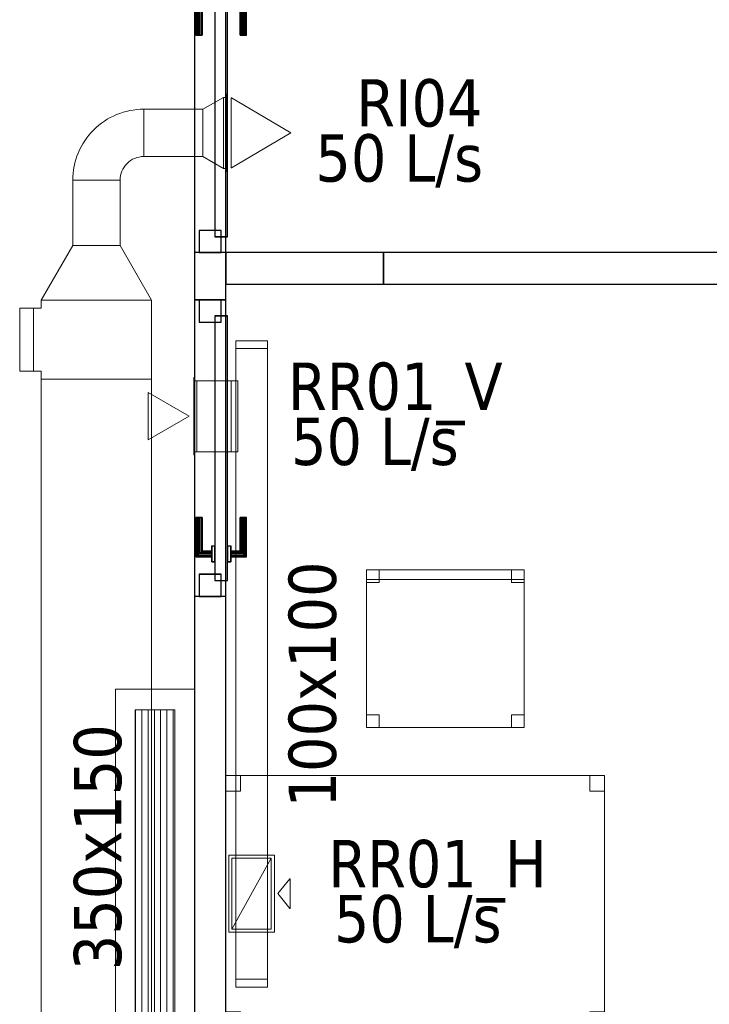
# Model space of a CAD drawing. Header units: metres. Extents: x 391.1 to 427.5, y 12.7 to 28.4.
# Tile 133 of 139: x 420.9 to 423, y 20.4 to 23.5. Entities that reach past the tile are written whole.
import ezdxf

# ---------------------------------------------------------------- set-up
doc = ezdxf.new("R2010")
doc.units = ezdxf.units.M
doc.layers.add('01_CARPINTERIA', color=5, linetype='Continuous', lineweight=25, true_color=0x0000ff)
for name, color, linetype, lineweight in [('02_MOBILIARIO', 7, 'Continuous', 18), ('A-DETL-____-MBND', 7, 'Continuous', 18), ('A-GENM-____-OTLN', 7, 'Continuous', 18), ('A-WALL-____-MCUT', 7, 'Continuous', 25), ('A-WALL-____-OTLN', 7, 'Continuous', 25), ('M-HVAC-CDFF-IDEN', 7, 'Continuous', 30), ('M-HVAC-CDFF-OTLN', 7, 'Continuous', 18), ('M-HVAC-DUCT-IDEN', 7, 'Continuous', 30), ('M-HVAC-DUCT-OTLN', 7, 'Continuous', 18)]:
    doc.layers.add(name, color=color, linetype=linetype, lineweight=lineweight)
doc.styles.add('Tahoma_2', font='tahoma.ttf', dxfattribs={"height": 0.15})

# ---------------------------------------------------------------- blocks, each defined once
blk = doc.blocks.new('Family - Cadira d_Oficina_P1-154677-04_CLI_AIRE_P1')
at = {"layer": 'A-DETL-____-MBND', "color": 253, "true_color": 0xaaaaaa}
for p, q in [((0, 0), (0, 0.5)), ((0, 0.5), (0.5, 0.5)), ((0.5, 0.5), (0, 0.5)), ((0, 0.5), (0, 0)), ((0, 0.47), (0, 0.5)), ((0, 0.5), (0.5, 0.5)), ((0, 0.5), (0, 0.47)), ((0.5, 0.5), (0, 0.5)), ((0, 0.46), (0, 0.5)), ((0, 0.5), (0.04, 0.5)), ((0, 0.5), (0, 0.46)), ((0.04, 0.5), (0, 0.5)), ((0.04, 0.5), (0.04, 0.46)), ((0.04, 0.46), (0.04, 0.5)), ((0.46, 0.46), (0.46, 0.5)), ((0.46, 0.5), (0.5, 0.5)), ((0.46, 0.5), (0.46, 0.46)), ((0.5, 0.5), (0.46, 0.5)), ((0.5, 0.5), (0.5, 0)), ((0.5, 0), (0.5, 0.5)), ((0.5, 0.5), (0.5, 0.47)), ((0.5, 0.47), (0.5, 0.5)), ((0.5, 0.5), (0.5, 0.46)), ((0.5, 0.46), (0.5, 0.5)), ((0.5, 0.47), (0, 0.47)), ((0, 0.47), (0.5, 0.47)), ((0.04, 0.46), (0, 0.46)), ((0, 0.46), (0.04, 0.46)), ((0.5, 0.46), (0.46, 0.46)), ((0.46, 0.46), (0.5, 0.46)), ((0, 0), (0, 0.04)), ((0, 0.04), (0.04, 0.04)), ((0, 0.04), (0, 0)), ((0.04, 0.04), (0, 0.04)), ((0.04, 0.04), (0.04, 0)), ((0.04, 0), (0.04, 0.04)), ((0.46, 0), (0.46, 0.04)), ((0.46, 0.04), (0.5, 0.04)), ((0.46, 0.04), (0.46, 0)), ((0.5, 0.04), (0.46, 0.04)), ((0.5, 0.04), (0.5, 0)), ((0.5, 0), (0.5, 0.04)), ((0.04, 0), (0, 0)), ((0, 0), (0.04, 0)), ((0.5, 0), (0, 0)), ((0, 0), (0.5, 0)), ((0.46, 0), (0.5, 0)), ((0.5, 0), (0.46, 0))]:
    blk.add_line(p, q, dxfattribs=at)
blk = doc.blocks.new('Family - LONDR55-XX_ZZ-ARQ-CAA-M3D-Londres55-154679-04_CLI_AIRE_P1')
at = {"layer": '01_CARPINTERIA', "color": 161, "true_color": 0xaaaaff}
for p, q in [((0.1263, 0.1487), (0.125, 0.15)), ((0.125, 0.15), (0.125, 0.1)), ((0.125, 0.15), (0.1263, 0.1487)), ((0.25, 0.15), (0.125, 0.15)), ((0.13, 0.145), (0.1263, 0.1487)), ((0.1263, 0.1487), (0.1263, 0.1)), ((0.1263, 0.1487), (0.1263, 0.1)), ((0.1263, 0.1487), (0.13, 0.145)), ((0.25, 0.1487), (0.1263, 0.1487)), ((0.25, 0.1487), (0.1263, 0.1487)), ((0.135, 0.14), (0.13, 0.145)), ((0.13, 0.145), (0.13, 0.1)), ((0.13, 0.145), (0.13, 0.1)), ((0.13, 0.145), (0.135, 0.14)), ((0.25, 0.145), (0.13, 0.145)), ((0.25, 0.145), (0.13, 0.145)), ((0.135, 0.1), (0.135, 0.14)), ((0.135, 0.14), (0.135, 0.1)), ((0.135, 0.14), (0.14, 0.135)), ((0.14, 0.135), (0.135, 0.14)), ((0.135, 0.14), (0.25, 0.14)), ((0.25, 0.14), (0.135, 0.14)), ((0.14, 0.135), (0.14, 0.1)), ((0.14, 0.135), (0.1437, 0.1313)), ((0.1437, 0.1313), (0.14, 0.135)), ((0.14, 0.135), (0.14, 0.1)), ((0.25, 0.135), (0.14, 0.135)), ((0.25, 0.135), (0.14, 0.135)), ((0.1437, 0.1313), (0.1437, 0.1)), ((0.1437, 0.1313), (0.145, 0.13)), ((0.145, 0.13), (0.1437, 0.1313)), ((0.1437, 0.1313), (0.1437, 0.1)), ((0.25, 0.1313), (0.1437, 0.1313)), ((0.25, 0.1313), (0.1437, 0.1313)), ((0.145, 0.13), (0.145, 0.1)), ((0.25, 0.13), (0.145, 0.13)), ((0.25, 0.1487), (0.25, 0.15)), ((0.25, 0.15), (0.25, 0.1487)), ((0.25, 0.145), (0.25, 0.1487)), ((0.25, 0.1487), (0.25, 0.145)), ((0.25, 0.145), (0.25, 0.14)), ((0.25, 0.14), (0.25, 0.145)), ((0.25, 0.14), (0.25, 0.135)), ((0.25, 0.135), (0.25, 0.14)), ((0.25, 0.135), (0.25, 0.1313)), ((0.25, 0.1313), (0.25, 0.135)), ((0.25, 0.1313), (0.25, 0.13)), ((0.25, 0.13), (0.25, 0.1313)), ((0.16, 0.1), (0.11, 0.1)), ((0.11, 0.1), (0.16, 0.1)), ((0.11, 0.1), (0.11, 0.09)), ((0.11, 0.09), (0.11, 0.1)), ((0.1263, 0.1), (0.125, 0.1)), ((0.125, 0.1), (0.1263, 0.1)), ((0.13, 0.1), (0.1263, 0.1)), ((0.1263, 0.1), (0.13, 0.1)), ((0.135, 0.1), (0.13, 0.1)), ((0.13, 0.1), (0.135, 0.1)), ((0.14, 0.1), (0.135, 0.1)), ((0.135, 0.1), (0.14, 0.1)), ((0.14, 0.1), (0.1437, 0.1)), ((0.1437, 0.1), (0.14, 0.1)), ((0.1437, 0.1), (0.145, 0.1)), ((0.145, 0.1), (0.1437, 0.1)), ((0.16, 0.1), (0.16, 0.09)), ((0.16, 0.1), (0.16, 0.09)), ((0.07, 0.07), (0, 0.07)), ((0, 0.07), (0, 0)), ((0.07, 0.07), (0, 0.07)), ((0, 0.07), (0, 0)), ((0.89, 0.09), (0.05, 0.09)), ((0.05, 0.09), (0.05, 0.05)), ((0.89, 0.09), (0.05, 0.09)), ((0.05, 0.09), (0.05, 0.05)), ((0.07, 0), (0.07, 0.07)), ((0.07, 0.07), (0.07, 0)), ((0.16, 0.09), (0.11, 0.09)), ((0.11, 0.09), (0.16, 0.09)), ((0.94, 0.07), (0.87, 0.07)), ((0.87, 0.07), (0.87, 0)), ((0.94, 0.07), (0.87, 0.07)), ((0.87, 0.07), (0.87, 0)), ((0.89, 0.05), (0.89, 0.09)), ((0.89, 0.09), (0.89, 0.05)), ((0.94, 0), (0.94, 0.07)), ((0.94, 0.07), (0.94, 0)), ((0.05, 0.05), (0.89, 0.05)), ((0.05, 0.05), (0.89, 0.05)), ((0.11, 0.05), (0.16, 0.05)), ((0.16, 0.05), (0.11, 0.05)), ((0.11, 0.05), (0.11, 0.04)), ((0.11, 0.04), (0.11, 0.05)), ((0.11, 0.04), (0.16, 0.04)), ((0.16, 0.04), (0.11, 0.04)), ((0.1263, 0.04), (0.125, 0.04)), ((0.125, 0.04), (0.1263, 0.04)), ((0.125, 0.04), (0.125, -0.01)), ((0.13, 0.04), (0.1263, 0.04)), ((0.1263, 0.04), (0.13, 0.04)), ((0.1263, 0.04), (0.1263, -0.0087)), ((0.1263, 0.04), (0.1263, -0.0087)), ((0.13, 0.04), (0.135, 0.04)), ((0.135, 0.04), (0.13, 0.04)), ((0.13, 0.04), (0.13, -0.005)), ((0.13, 0.04), (0.13, -0.005)), ((0.135, 0.04), (0.14, 0.04)), ((0.14, 0.04), (0.135, 0.04)), ((0.135, 0), (0.135, 0.04)), ((0.135, 0.04), (0.135, 0)), ((0.14, 0.04), (0.1437, 0.04)), ((0.1437, 0.04), (0.14, 0.04)), ((0.14, 0.04), (0.14, 0.005)), ((0.14, 0.04), (0.14, 0.005)), ((0.1437, 0.04), (0.145, 0.04)), ((0.145, 0.04), (0.1437, 0.04)), ((0.1437, 0.04), (0.1437, 0.0087)), ((0.1437, 0.04), (0.1437, 0.0087)), ((0.145, 0.04), (0.145, 0.01)), ((0.16, 0.05), (0.16, 0.04)), ((0.16, 0.05), (0.16, 0.04)), ((0, 0), (0.07, 0)), ((0, 0), (0.07, 0)), ((0.13, -0.005), (0.135, 0)), ((0.135, 0), (0.13, -0.005)), ((0.14, 0.005), (0.135, 0)), ((0.135, 0), (0.14, 0.005)), ((0.25, 0), (0.135, 0)), ((0.135, 0), (0.25, 0)), ((0.1437, 0.0087), (0.14, 0.005)), ((0.14, 0.005), (0.1437, 0.0087)), ((0.14, 0.005), (0.25, 0.005)), ((0.14, 0.005), (0.25, 0.005)), ((0.145, 0.01), (0.1437, 0.0087)), ((0.1437, 0.0087), (0.145, 0.01)), ((0.1437, 0.0087), (0.25, 0.0087)), ((0.1437, 0.0087), (0.25, 0.0087)), ((0.145, 0.01), (0.25, 0.01)), ((0.25, 0.0087), (0.25, 0.01)), ((0.25, 0.01), (0.25, 0.0087)), ((0.25, 0.005), (0.25, 0.0087)), ((0.25, 0.0087), (0.25, 0.005)), ((0.25, 0.005), (0.25, 0)), ((0.25, 0), (0.25, 0.005)), ((0.25, 0), (0.25, -0.005)), ((0.25, -0.005), (0.25, 0)), ((0.87, 0), (0.94, 0)), ((0.87, 0), (0.94, 0)), ((0.125, -0.01), (0.1263, -0.0087)), ((0.1263, -0.0087), (0.125, -0.01)), ((0.125, -0.01), (0.25, -0.01)), ((0.1263, -0.0087), (0.13, -0.005)), ((0.13, -0.005), (0.1263, -0.0087)), ((0.1263, -0.0087), (0.25, -0.0087)), ((0.1263, -0.0087), (0.25, -0.0087)), ((0.13, -0.005), (0.25, -0.005)), ((0.13, -0.005), (0.25, -0.005)), ((0.25, -0.005), (0.25, -0.0087)), ((0.25, -0.0087), (0.25, -0.005)), ((0.25, -0.0087), (0.25, -0.01)), ((0.25, -0.01), (0.25, -0.0087))]:
    blk.add_line(p, q, dxfattribs=at)
blk = doc.blocks.new('Family - Porta P1-154680-04_CLI_AIRE_P1')
blk.add_blockref('Family - LONDR55-XX_ZZ-ARQ-CAA-M3D-Londres55-154679-04_CLI_AIRE_P1', (0, 0))
blk = doc.blocks.new('Family - Mampara P1-154691-04_CLI_AIRE_P1')
at = {"layer": 'A-WALL-____-MCUT', "color": 253, "true_color": 0xaaaaaa}
for p, q in [((1.09, 0.1), (0.94, 0.1)), ((0.94, 0.1), (0.94, 0)), ((1.09, 0), (1.09, 0.1)), ((4.6613, 0.1), (2.03, 0.1)), ((2.03, 0.1), (2.03, 0)), ((0.94, 0), (1.09, 0)), ((2.03, 0), (4.6613, 0))]:
    blk.add_line(p, q, dxfattribs=at)
at = {"layer": 'A-WALL-____-OTLN', "color": 253, "true_color": 0xaaaaaa}
for p, q in [((7.8292, 0.1), (0, 0.1)), ((0.94, 0.1), (0, 0.1)), ((0.94, 0.1), (0.94, 0)), ((2.03, 0.1), (1.09, 0.1)), ((1.09, 0.1), (1.09, 0)), ((2.03, 0.1), (2.03, 0)), ((0, 0), (7.8292, 0)), ((0, 0), (0.94, 0)), ((1.09, 0), (2.03, 0))]:
    blk.add_line(p, q, dxfattribs=at)
at = {"layer": 'A-WALL-____-OTLN', "color": 253, "lineweight": 18, "true_color": 0xaaaaaa}
blk.add_line((0, 0), (7.8292, 0), dxfattribs=at)
blk = doc.blocks.new('Family - Vano de puerta P1-154693-04_CLI_AIRE_P1')
at = {"layer": 'A-GENM-____-OTLN', "color": 253, "true_color": 0xaaaaaa}
for p, q in [((421.507, 22.6507), (421.407, 22.6507)), ((421.407, 22.6507), (421.407, 21.7107)), ((421.407, 21.7107), (421.407, 22.6507)), ((421.407, 22.6507), (421.507, 22.6507)), ((421.507, 21.7107), (421.507, 22.6507)), ((421.507, 22.6507), (421.507, 21.7107)), ((421.407, 21.7107), (421.507, 21.7107)), ((421.407, 21.7107), (421.507, 21.7107))]:
    blk.add_line(p, q, dxfattribs=at)
blk = doc.blocks.new('Family - Vano de puerta P1-154697-04_CLI_AIRE_P1')
at = {"layer": 'A-GENM-____-OTLN', "color": 253, "true_color": 0xaaaaaa}
for p, q in [((421.507, 23.7407), (421.407, 23.7407)), ((421.407, 23.7407), (421.407, 22.8007)), ((421.407, 22.8007), (421.407, 23.7407)), ((421.407, 23.7407), (421.507, 23.7407)), ((421.507, 22.8007), (421.507, 23.7407)), ((421.507, 23.7407), (421.507, 22.8007)), ((421.407, 22.8007), (421.507, 22.8007)), ((421.407, 22.8007), (421.507, 22.8007))]:
    blk.add_line(p, q, dxfattribs=at)
blk = doc.blocks.new('Family - LONDR55-XX_ZZ-ARQ-CAA-M3D-Londres55-154740-04_CLI_AIRE_P1')
at = {"layer": '01_CARPINTERIA', "color": 161, "true_color": 0xaaaaff}
for p, q in [((0.69, 0.1487), (0.69, 0.15)), ((0.69, 0.15), (0.69, 0.1487)), ((0.815, 0.15), (0.69, 0.15)), ((0.69, 0.145), (0.69, 0.1487)), ((0.69, 0.1487), (0.69, 0.145)), ((0.8137, 0.1487), (0.69, 0.1487)), ((0.8137, 0.1487), (0.69, 0.1487)), ((0.69, 0.14), (0.69, 0.145)), ((0.69, 0.145), (0.69, 0.14)), ((0.81, 0.145), (0.69, 0.145)), ((0.81, 0.145), (0.69, 0.145)), ((0.69, 0.135), (0.69, 0.14)), ((0.69, 0.14), (0.69, 0.135)), ((0.69, 0.14), (0.805, 0.14)), ((0.805, 0.14), (0.69, 0.14)), ((0.69, 0.135), (0.69, 0.1313)), ((0.69, 0.1313), (0.69, 0.135)), ((0.8, 0.135), (0.69, 0.135)), ((0.8, 0.135), (0.69, 0.135)), ((0.69, 0.1313), (0.69, 0.13)), ((0.69, 0.13), (0.69, 0.1313)), ((0.7963, 0.1313), (0.69, 0.1313)), ((0.7963, 0.1313), (0.69, 0.1313)), ((0.795, 0.13), (0.69, 0.13)), ((0.795, 0.13), (0.7963, 0.1313)), ((0.7963, 0.1313), (0.795, 0.13)), ((0.795, 0.1), (0.795, 0.13)), ((0.7963, 0.1313), (0.8, 0.135)), ((0.8, 0.135), (0.7963, 0.1313)), ((0.7963, 0.1), (0.7963, 0.1313)), ((0.7963, 0.1), (0.7963, 0.1313)), ((0.8, 0.135), (0.805, 0.14)), ((0.805, 0.14), (0.8, 0.135)), ((0.8, 0.1), (0.8, 0.135)), ((0.8, 0.1), (0.8, 0.135)), ((0.81, 0.145), (0.805, 0.14)), ((0.805, 0.14), (0.81, 0.145)), ((0.805, 0.14), (0.805, 0.1)), ((0.805, 0.1), (0.805, 0.14)), ((0.8137, 0.1487), (0.81, 0.145)), ((0.81, 0.145), (0.8137, 0.1487)), ((0.81, 0.1), (0.81, 0.145)), ((0.81, 0.1), (0.81, 0.145)), ((0.815, 0.15), (0.8137, 0.1487)), ((0.8137, 0.1487), (0.815, 0.15)), ((0.8137, 0.1), (0.8137, 0.1487)), ((0.8137, 0.1), (0.8137, 0.1487)), ((0.815, 0.1), (0.815, 0.15)), ((0.83, 0.1), (0.78, 0.1)), ((0.78, 0.1), (0.83, 0.1)), ((0.78, 0.09), (0.78, 0.1)), ((0.78, 0.09), (0.78, 0.1)), ((0.7963, 0.1), (0.795, 0.1)), ((0.795, 0.1), (0.7963, 0.1)), ((0.8, 0.1), (0.7963, 0.1)), ((0.7963, 0.1), (0.8, 0.1)), ((0.805, 0.1), (0.8, 0.1)), ((0.8, 0.1), (0.805, 0.1)), ((0.81, 0.1), (0.805, 0.1)), ((0.805, 0.1), (0.81, 0.1)), ((0.81, 0.1), (0.8137, 0.1)), ((0.8137, 0.1), (0.81, 0.1)), ((0.8137, 0.1), (0.815, 0.1)), ((0.815, 0.1), (0.8137, 0.1)), ((0.83, 0.09), (0.83, 0.1)), ((0.83, 0.1), (0.83, 0.09)), ((0.07, 0.07), (0, 0.07)), ((0, 0.07), (0, 0)), ((0.07, 0.07), (0, 0.07)), ((0, 0), (0, 0.07)), ((0.89, 0.09), (0.05, 0.09)), ((0.05, 0.09), (0.05, 0.05)), ((0.89, 0.09), (0.05, 0.09)), ((0.05, 0.05), (0.05, 0.09)), ((0.07, 0), (0.07, 0.07)), ((0.07, 0), (0.07, 0.07)), ((0.83, 0.09), (0.78, 0.09)), ((0.78, 0.09), (0.83, 0.09)), ((0.94, 0.07), (0.87, 0.07)), ((0.87, 0.07), (0.87, 0)), ((0.94, 0.07), (0.87, 0.07)), ((0.87, 0), (0.87, 0.07)), ((0.89, 0.05), (0.89, 0.09)), ((0.89, 0.05), (0.89, 0.09)), ((0.94, 0), (0.94, 0.07)), ((0.94, 0), (0.94, 0.07)), ((0.05, 0.05), (0.89, 0.05)), ((0.05, 0.05), (0.89, 0.05)), ((0.78, 0.05), (0.83, 0.05)), ((0.83, 0.05), (0.78, 0.05)), ((0.78, 0.04), (0.78, 0.05)), ((0.78, 0.04), (0.78, 0.05)), ((0.78, 0.04), (0.83, 0.04)), ((0.83, 0.04), (0.78, 0.04)), ((0.7963, 0.04), (0.795, 0.04)), ((0.795, 0.04), (0.7963, 0.04)), ((0.795, 0.01), (0.795, 0.04)), ((0.8, 0.04), (0.7963, 0.04)), ((0.7963, 0.04), (0.8, 0.04)), ((0.7963, 0.0087), (0.7963, 0.04)), ((0.7963, 0.0087), (0.7963, 0.04)), ((0.8, 0.04), (0.805, 0.04)), ((0.805, 0.04), (0.8, 0.04)), ((0.8, 0.005), (0.8, 0.04)), ((0.8, 0.005), (0.8, 0.04)), ((0.805, 0.04), (0.81, 0.04)), ((0.81, 0.04), (0.805, 0.04)), ((0.805, 0.04), (0.805, 0)), ((0.805, 0), (0.805, 0.04)), ((0.81, 0.04), (0.8137, 0.04)), ((0.8137, 0.04), (0.81, 0.04)), ((0.81, -0.005), (0.81, 0.04)), ((0.81, -0.005), (0.81, 0.04)), ((0.8137, 0.04), (0.815, 0.04)), ((0.815, 0.04), (0.8137, 0.04)), ((0.8137, -0.0087), (0.8137, 0.04)), ((0.8137, -0.0087), (0.8137, 0.04)), ((0.815, -0.01), (0.815, 0.04)), ((0.83, 0.04), (0.83, 0.05)), ((0.83, 0.05), (0.83, 0.04)), ((0, 0), (0.07, 0)), ((0, 0), (0.07, 0)), ((0.69, 0.0087), (0.69, 0.01)), ((0.69, 0.01), (0.69, 0.0087)), ((0.69, 0.01), (0.795, 0.01)), ((0.69, 0.005), (0.69, 0.0087)), ((0.69, 0.0087), (0.69, 0.005)), ((0.69, 0.0087), (0.7963, 0.0087)), ((0.69, 0.0087), (0.7963, 0.0087)), ((0.69, 0), (0.69, 0.005)), ((0.69, 0.005), (0.69, 0)), ((0.69, 0.005), (0.8, 0.005)), ((0.69, 0.005), (0.8, 0.005)), ((0.69, -0.005), (0.69, 0)), ((0.69, 0), (0.69, -0.005)), ((0.805, 0), (0.69, 0)), ((0.69, 0), (0.805, 0)), ((0.7963, 0.0087), (0.795, 0.01)), ((0.795, 0.01), (0.7963, 0.0087)), ((0.8, 0.005), (0.7963, 0.0087)), ((0.7963, 0.0087), (0.8, 0.005)), ((0.805, 0), (0.8, 0.005)), ((0.8, 0.005), (0.805, 0)), ((0.81, -0.005), (0.805, 0)), ((0.87, 0), (0.94, 0)), ((0.87, 0), (0.94, 0)), ((0.69, -0.005), (0.69, -0.0087)), ((0.69, -0.0087), (0.69, -0.005)), ((0.69, -0.005), (0.81, -0.005)), ((0.69, -0.005), (0.81, -0.005)), ((0.69, -0.0087), (0.69, -0.01)), ((0.69, -0.01), (0.69, -0.0087)), ((0.69, -0.0087), (0.8137, -0.0087)), ((0.69, -0.0087), (0.8137, -0.0087)), ((0.69, -0.01), (0.815, -0.01)), ((0.805, 0), (0.81, -0.005)), ((0.81, -0.005), (0.8137, -0.0087)), ((0.8137, -0.0087), (0.81, -0.005)), ((0.8137, -0.0087), (0.815, -0.01)), ((0.815, -0.01), (0.8137, -0.0087))]:
    blk.add_line(p, q, dxfattribs=at)
blk = doc.blocks.new('Family - Porta P1-154741-04_CLI_AIRE_P1')
blk.add_blockref('Family - LONDR55-XX_ZZ-ARQ-CAA-M3D-Londres55-154740-04_CLI_AIRE_P1', (0, 0))
blk = doc.blocks.new('Family - Taula 120X80_P1-155053-04_CLI_AIRE_P1')
at = {"layer": 'A-DETL-____-MBND', "color": 253, "true_color": 0xaaaaaa}
for p, q in [((0, 0.8001), (1.2, 0.8001)), ((0, 0), (0, 0.8001)), ((1.2, 0.8001), (0, 0.8001)), ((0, 0.8001), (0, 0)), ((0, 0.8001), (0.0464, 0.8001)), ((0, 0.7501), (0, 0.8001)), ((0.0464, 0.8001), (0, 0.8001)), ((0, 0.8001), (0, 0.7501)), ((0.0464, 0.8001), (0.0464, 0.7501)), ((0.0464, 0.7501), (0.0464, 0.8001)), ((1.1536, 0.8001), (1.2, 0.8001)), ((1.1536, 0.7501), (1.1536, 0.8001)), ((1.2, 0.8001), (1.1536, 0.8001)), ((1.1536, 0.8001), (1.1536, 0.7501)), ((1.2, 0.8001), (1.2, 0.7501)), ((1.2, 0.7501), (1.2, 0.8001)), ((1.2, 0.8001), (1.2, 0)), ((1.2, 0), (1.2, 0.8001)), ((0.0464, 0.7501), (0, 0.7501)), ((0, 0.7501), (0.0464, 0.7501)), ((1.2, 0.7501), (1.1536, 0.7501)), ((1.1536, 0.7501), (1.2, 0.7501)), ((0, 0.05), (0.0464, 0.05)), ((0, 0), (0, 0.05)), ((0.0464, 0.05), (0, 0.05)), ((0, 0.05), (0, 0)), ((0.0464, 0.05), (0.0464, 0)), ((0.0464, 0), (0.0464, 0.05)), ((1.1536, 0.05), (1.2, 0.05)), ((1.1536, 0), (1.1536, 0.05)), ((1.2, 0.05), (1.1536, 0.05)), ((1.1536, 0.05), (1.1536, 0)), ((1.2, 0.05), (1.2, 0)), ((1.2, 0), (1.2, 0.05)), ((0.0464, 0), (0, 0)), ((1.2, 0), (0, 0)), ((0, 0), (1.2, 0)), ((1.1536, 0), (1.2, 0)), ((0, 0), (0.0464, 0)), ((1.2, 0), (1.1536, 0))]:
    blk.add_line(p, q, dxfattribs=at)
blk = doc.blocks.new('Family - Mampara P1-155227-04_CLI_AIRE_P1')
at = {"layer": 'A-WALL-____-MCUT', "color": 253, "true_color": 0xaaaaaa}
for p, q in [((0.5, 0.1), (0, 0.1)), ((0, 0.1), (0, 0)), ((0.5, 0), (0.5, 0.1)), ((0, 0), (0.5, 0))]:
    blk.add_line(p, q, dxfattribs=at)
at = {"layer": 'A-WALL-____-OTLN', "color": 253, "true_color": 0xaaaaaa}
for p, q in [((0.5, 0.1), (0, 0.1)), ((0, 0.1), (0, 0)), ((0.5, 0), (0.5, 0.1)), ((0, 0), (0.5, 0))]:
    blk.add_line(p, q, dxfattribs=at)
at = {"layer": 'A-WALL-____-OTLN', "color": 253, "lineweight": 18, "true_color": 0xaaaaaa}
blk.add_line((0, 0), (0.5, 0), dxfattribs=at)
blk = doc.blocks.new('Family - Envans P1-155279-04_CLI_AIRE_P1')
at = {"layer": 'A-WALL-____-MCUT', "color": 253, "true_color": 0xaaaaaa}
for p, q in [((0, 0.1), (0, 0)), ((3.7146, 0.1), (0, 0.1)), ((3.6939, 0), (3.7146, 0.1)), ((0, 0), (3.6939, 0))]:
    blk.add_line(p, q, dxfattribs=at)
at = {"layer": 'A-WALL-____-OTLN', "color": 253, "true_color": 0xaaaaaa}
for p, q in [((0, 0.1), (0, 0)), ((3.7146, 0.1), (0, 0.1)), ((3.6939, 0), (3.7146, 0.1)), ((0, 0), (3.6939, 0))]:
    blk.add_line(p, q, dxfattribs=at)
at = {"layer": 'A-WALL-____-OTLN', "color": 253, "lineweight": 18, "true_color": 0xaaaaaa}
blk.add_line((0, 0), (3.6939, 0), dxfattribs=at)
blk = doc.blocks.new('LONDR55-XX_ZZ-ARQ-CAA-M3D-Londres55_ifc-1-04_CLI_AIRE_P1')
at = {"layer": '01_CARPINTERIA', "color": 253, "lineweight": 18, "true_color": 0xaaaaaa}
for name, p, rotation in [('Family - Porta P1-154680-04_CLI_AIRE_P1', (421.422, 23.7407), 270), ('Family - Porta P1-154741-04_CLI_AIRE_P1', (421.422, 22.6507), 269.9999999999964)]:
    blk.add_blockref(name, p, dxfattribs=dict(at, rotation=rotation))
at = {"layer": '02_MOBILIARIO', "color": 253, "lineweight": 18, "true_color": 0xaaaaaa}
for name, p in [('Family - Cadira d_Oficina_P1-154677-04_CLI_AIRE_P1', (421.9527, 21.2948)), ('Family - Taula 120X80_P1-155053-04_CLI_AIRE_P1', (421.507, 20.3428))]:
    blk.add_blockref(name, p, dxfattribs=at)
at = {"layer": 'A-GENM-____-OTLN', "color": 253, "lineweight": 18, "true_color": 0xaaaaaa}
for name in ['Family - Vano de puerta P1-154697-04_CLI_AIRE_P1', 'Family - Vano de puerta P1-154693-04_CLI_AIRE_P1']:
    blk.add_blockref(name, (0, 0), dxfattribs=at)
at = {"layer": 'A-WALL-____-OTLN', "color": 253, "lineweight": 18, "true_color": 0xaaaaaa, "rotation": 269.9999999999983}
blk.add_blockref('Family - Mampara P1-154691-04_CLI_AIRE_P1', (421.407, 23.7407), dxfattribs=at)
at = {"layer": 'A-WALL-____-OTLN', "color": 253, "lineweight": 18, "true_color": 0xaaaaaa}
for name, p in [('Family - Mampara P1-155227-04_CLI_AIRE_P1', (421.507, 22.7007)), ('Family - Envans P1-155279-04_CLI_AIRE_P1', (422.007, 22.7007))]:
    blk.add_blockref(name, p, dxfattribs=at)
blk = doc.blocks.new('M_Te rectangular - Estándar-497567-04_CLI_AIRE_P1')
at = {"layer": 'M-HVAC-DUCT-OTLN', "color": 143, "true_color": 0x32aad1}
for p, q in [((-0.125, 0.175), (-0.125, -0.175)), ((-0.125, -0.175), (-0.125, 0.175)), ((-0.125, 0.175), (0.125, 0.175)), ((0.125, 0.175), (-0.125, 0.175)), ((0.125, -0.175), (0.125, 0.175)), ((0.125, 0.175), (0.125, -0.175)), ((-0.1, -0.175), (-0.125, -0.175)), ((-0.1, -0.175), (-0.125, -0.175)), ((-0.1, -0.175), (-0.1, -0.2)), ((-0.1, -0.2), (-0.1, -0.175)), ((0.1, -0.175), (0.1, -0.2)), ((0.125, -0.175), (0.1, -0.175)), ((0.125, -0.175), (0.1, -0.175)), ((0.1, -0.2), (0.1, -0.175)), ((-0.1, -0.2), (0.1, -0.2)), ((0.1, -0.2), (-0.1, -0.2))]:
    blk.add_line(p, q, dxfattribs=at)
blk = doc.blocks.new('M_Transición rectangular - Ángulo - 60 grados-457632-04_CLI_AIRE_P1')
at = {"layer": 'M-HVAC-DUCT-OTLN', "color": 143, "true_color": 0x32aad1}
for p, q in [((0, 0.175), (0, -0.175)), ((0, 0.175), (0.1732, 0.075)), ((0, 0.175), (0.1732, 0.075)), ((0, -0.175), (0, 0.175)), ((0.1732, -0.075), (0.1732, 0.075)), ((0.1732, 0.075), (0.1732, -0.075)), ((0, -0.175), (0.1732, -0.075)), ((0.1732, -0.075), (0, -0.175))]:
    blk.add_line(p, q, dxfattribs=at)
blk = doc.blocks.new('M_Transición rectangular - Ángulo - 60 grados-474649-04_CLI_AIRE_P1')
at = {"layer": 'M-HVAC-DUCT-OTLN', "color": 143, "true_color": 0x32aad1}
for p, q in [((0, 0.1), (0, -0.1)), ((0, 0.1), (0.0433, 0.1)), ((0, 0.1), (0.0433, 0.1)), ((0, -0.1), (0, 0.1)), ((0.0433, -0.1), (0.0433, 0.1)), ((0.0433, 0.1), (0.0433, -0.1)), ((0, -0.1), (0.0433, -0.1)), ((0.0433, -0.1), (0, -0.1))]:
    blk.add_line(p, q, dxfattribs=at)
blk = doc.blocks.new('ZYR_03_06_04_01 Reixa Paret Impulsió - RI04-482248-04_CLI_AIRE_P1')
at = {"layer": 'M-HVAC-CDFF-OTLN', "color": 143, "true_color": 0x32aad1}
for p, q in [((0.1225, 0.002), (-0.1225, 0.002)), ((-0.1225, 0.002), (0.1225, 0.002)), ((-0.1225, 0.002), (-0.1225, 0)), ((-0.1225, 0.002), (-0.1225, 0)), ((0.1225, 0), (-0.1225, 0)), ((-0.1225, 0), (0.1225, 0)), ((0.1125, 0.01), (-0.1125, 0.01)), ((-0.1125, 0.01), (0.1125, 0.01)), ((-0.1125, 0.01), (-0.1125, 0)), ((-0.1125, 0.01), (-0.1125, 0)), ((0.1125, 0.002), (-0.1125, 0.002)), ((-0.1125, 0.002), (0.1125, 0.002)), ((-0.1125, 0.002), (-0.1125, 0)), ((-0.1125, 0.002), (-0.1125, 0)), ((0.1125, 0), (-0.1125, 0)), ((-0.1125, 0), (0.1125, 0)), ((0.1125, 0), (-0.1125, 0)), ((-0.1125, 0), (0.1125, 0)), ((0.1125, 0), (0.1125, 0.01)), ((0.1125, 0.01), (0.1125, 0)), ((0.1125, 0), (0.1125, 0.002)), ((0.1125, 0.002), (0.1125, 0)), ((0.1225, 0), (0.1225, 0.002)), ((0.1225, 0.002), (0.1225, 0)), ((0.1111, -0.015), (-0.1111, -0.015)), ((-0.1111, -0.015), (-0.1111, -0.016)), ((-0.1111, -0.016), (0, -0.2033)), ((0.1111, -0.016), (0, -0.2033)), ((0.1111, -0.015), (0.1111, -0.016))]:
    blk.add_line(p, q, dxfattribs=at)
blk = doc.blocks.new('M_Codo rectangular - Radio - 1 W-439862-04_CLI_AIRE_P1')
at = {"layer": 'M-HVAC-DUCT-OTLN', "color": 143, "true_color": 0x32aad1}
for p, q in [((-0.075, 0.15), (0.075, 0.15)), ((0.075, 0.15), (-0.075, 0.15)), ((-0.15, 0.075), (-0.15, -0.075)), ((-0.15, -0.075), (-0.15, 0.075))]:
    blk.add_line(p, q, dxfattribs=at)
for radius in [0.075, 0.075, 0.225, 0.225]:
    blk.add_arc((-0.15, 0.15), radius, 270, 0, dxfattribs=at)
blk = doc.blocks.new('M_Transición rectangular - Ángulo - 60 grados-498635-04_CLI_AIRE_P1')
at = {"layer": 'M-HVAC-DUCT-OTLN', "color": 143, "true_color": 0x32aad1}
for p, q in [((0, 0.075), (0.065, 0.1125)), ((0, 0.075), (0.065, 0.1125)), ((0.065, -0.1125), (0.065, 0.1125)), ((0.065, 0.1125), (0.065, -0.1125)), ((0, 0.075), (0, -0.075)), ((0, -0.075), (0, 0.075)), ((0, -0.075), (0.065, -0.1125)), ((0.065, -0.1125), (0, -0.075))]:
    blk.add_line(p, q, dxfattribs=at)
blk = doc.blocks.new('ZYR_03_06_04_01 Reixa Paret Retorn - RR01_V-478031-04_CLI_AIRE_P1')
at = {"layer": 'M-HVAC-CDFF-OTLN', "color": 40, "true_color": 0xffbf00}
for p, q in [((0.1225, 0.002), (-0.1225, 0.002)), ((-0.1225, 0.002), (0.1225, 0.002)), ((-0.1225, 0.002), (-0.1225, 0)), ((-0.1225, 0.002), (-0.1225, 0)), ((0.1225, 0), (-0.1225, 0)), ((-0.1225, 0), (0.1225, 0)), ((0.1125, 0.01), (-0.1125, 0.01)), ((-0.1125, 0.01), (0.1125, 0.01)), ((-0.1125, 0.01), (-0.1125, 0)), ((-0.1125, 0.01), (-0.1125, 0)), ((0.1125, 0.002), (-0.1125, 0.002)), ((-0.1125, 0.002), (0.1125, 0.002)), ((-0.1125, 0.002), (-0.1125, 0)), ((-0.1125, 0.002), (-0.1125, 0)), ((0.1125, 0), (-0.1125, 0)), ((-0.1125, 0), (0.1125, 0)), ((0.1125, 0), (-0.1125, 0)), ((-0.1125, 0), (0.1125, 0)), ((0.1125, 0), (0.1125, 0.01)), ((0.1125, 0.01), (0.1125, 0)), ((0.1125, 0), (0.1125, 0.002)), ((0.1125, 0.002), (0.1125, 0)), ((0.1225, 0), (0.1225, 0.002)), ((0.1225, 0.002), (0.1225, 0)), ((0, -0.015), (-0.075, -0.1449)), ((0, -0.015), (0.075, -0.1449)), ((0.075, -0.1449), (-0.075, -0.1449))]:
    blk.add_line(p, q, dxfattribs=at)
blk = doc.blocks.new('MEP_15_03 Injerto Conducte - Mínimo-V3-04_CLI_AIRE_P1')
at = {"layer": 'M-HVAC-DUCT-OTLN', "color": 40, "true_color": 0xffbf00}
for p, q in [((-0.006096, 0.1125), (-0.006096, -0.1125)), ((-0.006096, -0.1125), (-0.006096, 0.1125)), ((-0.006096, 0.1125), (0.015, 0.1125)), ((0.015, 0.1125), (-0.006096, 0.1125)), ((0.015, 0.1125), (0.015, -0.1125)), ((0.015, -0.1125), (0.015, 0.1125)), ((0.015, -0.1125), (-0.006096, -0.1125)), ((0.015, -0.1125), (-0.006096, -0.1125))]:
    blk.add_line(p, q, dxfattribs=at)
blk = doc.blocks.new('M_Remate rectangular - Estándar-478399-04_CLI_AIRE_P1')
at = {"layer": 'M-HVAC-DUCT-OTLN', "color": 40, "true_color": 0xffbf00}
for p, q in [((0, 0.05), (0, -0.05)), ((0, -0.05), (0, 0.05)), ((0, 0.05), (0.025, 0.05)), ((0.025, 0.05), (0, 0.05)), ((0.025, 0.05), (0.025, -0.05)), ((0.025, -0.05), (0.025, 0.05)), ((0.025, -0.05), (0, -0.05)), ((0.025, -0.05), (0, -0.05))]:
    blk.add_line(p, q, dxfattribs=at)
blk = doc.blocks.new('ZYR_03_06_04_01 Reixa Sostre Retorn - RR01_H-V1-04_CLI_AIRE_P1')
at = {"layer": 'M-HVAC-CDFF-OTLN', "color": 40, "true_color": 0xffbf00}
for p, q in [((0.1225, 0.0725), (-0.1225, 0.0725)), ((-0.1225, 0.0725), (-0.1225, -0.0725)), ((-0.1225, -0.0725), (-0.1225, 0.0725)), ((-0.1225, 0.0725), (0.1225, 0.0725)), ((0.1125, 0.0625), (-0.1125, 0.0625)), ((-0.1125, 0.0625), (-0.1125, -0.0625)), ((-0.1125, -0.0625), (-0.1125, 0.0625)), ((-0.1125, 0.0625), (0.1125, 0.0625)), ((-0.1125, -0.0625), (-0.1125, 0.0625)), ((-0.1125, 0.0625), (0.1125, 0.0625)), ((0.1125, 0.0625), (-0.1125, 0.0625)), ((-0.1125, 0.0625), (-0.1125, -0.0625)), ((0.1125, -0.0625), (0.1125, 0.0625)), ((0.1125, 0.0625), (0.1125, -0.0625)), ((0.1125, 0.0625), (0.1125, -0.0625)), ((0.1125, -0.0625), (0.1125, 0.0625)), ((0.1225, -0.0725), (0.1225, 0.0725)), ((0.1225, 0.0725), (0.1225, -0.0725)), ((-0.1225, -0.0725), (0.1225, -0.0725)), ((0.1225, -0.0725), (-0.1225, -0.0725)), ((-0.1125, -0.0625), (0.1125, -0.0625)), ((0.1125, -0.0625), (-0.1125, -0.0625)), ((0.1125, -0.0625), (-0.1125, -0.0625)), ((-0.1125, -0.0625), (0.1125, -0.0625)), ((-0.0469, -0.1216), (0, -0.0829)), ((0.0469, -0.1216), (0, -0.0829)), ((-0.0469, -0.1226), (-0.0469, -0.1216)), ((0.0469, -0.1226), (-0.0469, -0.1226)), ((0.0469, -0.1226), (0.0469, -0.1216))]:
    blk.add_line(p, q, dxfattribs=at)
blk = doc.blocks.new('MEP_15_03 Injerto Conducte - Mínimo-480247-04_CLI_AIRE_P1')
at = {"layer": 'M-HVAC-DUCT-OTLN', "color": 40, "true_color": 0xffbf00}
for p, q in [((401.2035, 14.7199), (401.0785, 14.7199)), ((401.0785, 14.7199), (401.0785, 14.4949)), ((401.2035, 14.7199), (401.0785, 14.7199)), ((401.0785, 14.7199), (401.0785, 14.4949)), ((401.2035, 14.4949), (401.2035, 14.7199)), ((401.2035, 14.4949), (401.2035, 14.7199)), ((401.0785, 14.4949), (401.2035, 14.4949)), ((401.0785, 14.4949), (401.2035, 14.4949))]:
    blk.add_line(p, q, dxfattribs=at)
blk = doc.blocks.new('ZYR_03_04_03 Fancoil terra - FC01_630_-V4-04_CLI_AIRE_P1')
at = {"layer": 'A-DETL-____-MBND', "true_color": 0xff00ff}
h = blk.add_hatch(dxfattribs=at)
h.set_pattern_fill('FP_1', color=6, style=0, pattern_type=2)
h.set_pattern_definition([(0, (0, 0), (0, 0.02), [])])
h.paths.add_polyline_path([(0.535, 0.0625), (-0.535, 0.0625), (-0.535, -0.0625), (0.535, -0.0625)])
at = {"layer": 'A-DETL-____-MBND', "color": 6, "true_color": 0xff00ff}
for p, q in [((0.6, 0.125), (-0.6, 0.125)), ((-0.6, 0.125), (-0.6, -0.125)), ((-0.6, -0.125), (-0.6, 0.125)), ((-0.6, 0.125), (0.6, 0.125)), ((0.6, 0.125), (-0.6, 0.125)), ((-0.6, 0.125), (-0.6, -0.125)), ((-0.6, -0.125), (-0.6, 0.125)), ((-0.6, 0.125), (0.6, 0.125)), ((0.6, -0.125), (0.6, 0.125)), ((0.6, 0.125), (0.6, -0.125)), ((0.6, -0.125), (0.6, 0.125)), ((0.6, 0.125), (0.6, -0.125)), ((-0.535, -0.0625), (-0.535, 0.0625)), ((-0.535, 0.0625), (0.535, 0.0625)), ((0.535, 0.0625), (0.535, -0.0625)), ((0.535, -0.0625), (-0.535, -0.0625)), ((-0.6, -0.125), (0.6, -0.125)), ((0.6, -0.125), (-0.6, -0.125)), ((-0.6, -0.125), (0.6, -0.125)), ((0.6, -0.125), (-0.6, -0.125)), ((0.535, -0.125), (-0.535, -0.125)), ((-0.535, -0.125), (0.535, -0.125))]:
    blk.add_line(p, q, dxfattribs=at)

msp = doc.modelspace()

# ---------------------------------------------------------------- linework, layer by layer
at = {"layer": 'M-HVAC-DUCT-OTLN', "color": 143, "true_color": 0x32aad1}
for p, q in [((421.2464, 23.2555), (421.2464, 23.1055)), ((421.2464, 23.2555), (421.434, 23.2555)), ((421.434, 23.2555), (421.434, 23.1055)), ((421.434, 23.1055), (421.2464, 23.1055)), ((421.0214, 23.0305), (421.1714, 23.0305)), ((421.0214, 22.823), (421.0214, 23.0305)), ((421.1714, 23.0305), (421.1714, 22.823)), ((421.0214, 22.823), (421.1714, 22.823)), ((421.2714, 22.3998), (420.9214, 22.3998)), ((420.9214, 19.3902), (420.9214, 22.3998)), ((421.2714, 22.3998), (421.2714, 19.3902))]:
    msp.add_line(p, q, dxfattribs=at)
at = {"layer": 'M-HVAC-DUCT-OTLN', "color": 40, "true_color": 0xffbf00}
for p, q in [((421.6384, 22.4966), (421.5384, 22.4966)), ((421.5384, 20.4966), (421.5384, 22.4966)), ((421.6384, 22.4966), (421.6384, 20.4966)), ((421.415, 22.3944), (421.415, 22.1694)), ((421.415, 22.3944), (421.5234, 22.3944)), ((421.5234, 22.3944), (421.5234, 22.1694)), ((421.5445, 22.3944), (421.5384, 22.3944)), ((421.5445, 22.3944), (421.5445, 22.1694)), ((421.5234, 22.1694), (421.415, 22.1694)), ((421.5445, 22.1694), (421.5384, 22.1694)), ((421.5259, 20.8806), (421.5259, 20.6556)), ((421.6509, 20.8806), (421.5259, 20.8806)), ((421.6509, 20.8806), (421.5259, 20.6556)), ((421.6509, 20.6556), (421.6509, 20.8806)), ((421.5259, 20.6556), (421.6509, 20.6556)), ((421.6384, 20.4966), (421.5384, 20.4966))]:
    msp.add_line(p, q, dxfattribs=at)

# ---------------------------------------------------------------- block references
at = {"lineweight": 5}
msp.add_blockref('LONDR55-XX_ZZ-ARQ-CAA-M3D-Londres55_ifc-1-04_CLI_AIRE_P1', (0, 0), dxfattribs=at)
at = {"layer": 'A-DETL-____-MBND', "color": 6, "true_color": 0xff00ff, "rotation": 270.0000000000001}
msp.add_blockref('ZYR_03_04_03 Fancoil terra - FC01_630_-V4-04_CLI_AIRE_P1', (421.282, 20.8161), dxfattribs=at)
at = {"layer": 'M-HVAC-CDFF-OTLN', "color": 143, "true_color": 0x32aad1, "rotation": 89.9999999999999}
msp.add_blockref('ZYR_03_06_04_01 Reixa Paret Impulsió - RI04-482248-04_CLI_AIRE_P1', (421.509, 23.1805), dxfattribs=at)
at = {"layer": 'M-HVAC-CDFF-OTLN', "color": 40, "true_color": 0xffbf00}
for name, p, rotation in [('ZYR_03_06_04_01 Reixa Paret Retorn - RR01_V-478031-04_CLI_AIRE_P1', (421.405, 22.2819), 269.9999999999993), ('ZYR_03_06_04_01 Reixa Sostre Retorn - RR01_H-V1-04_CLI_AIRE_P1', (421.5884, 20.7681), 90.0000000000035)]:
    msp.add_blockref(name, p, dxfattribs=dict(at, rotation=rotation))
at = {"layer": 'M-HVAC-DUCT-OTLN', "color": 143, "true_color": 0x32aad1}
msp.add_blockref('M_Transición rectangular - Ángulo - 60 grados-498635-04_CLI_AIRE_P1', (421.434, 23.1805), dxfattribs=at)
for name, p, rotation in [('M_Codo rectangular - Radio - 1 W-439862-04_CLI_AIRE_P1', (421.0964, 23.1805), 180), ('M_Transición rectangular - Ángulo - 60 grados-457632-04_CLI_AIRE_P1', (421.0964, 22.6498), 90), ('M_Te rectangular - Estándar-497567-04_CLI_AIRE_P1', (421.0964, 22.5248), 270), ('M_Transición rectangular - Ángulo - 60 grados-474649-04_CLI_AIRE_P1', (420.8964, 22.5248), 180)]:
    msp.add_blockref(name, p, dxfattribs=dict(at, rotation=rotation))
at = {"layer": 'M-HVAC-DUCT-OTLN', "color": 40, "true_color": 0xffbf00}
for p, rotation in [((421.5884, 22.4966), 90), ((421.5884, 20.4966), 270)]:
    msp.add_blockref('M_Remate rectangular - Estándar-478399-04_CLI_AIRE_P1', p, dxfattribs=dict(at, rotation=rotation))
at = {"layer": 'M-HVAC-DUCT-OTLN', "color": 40, "true_color": 0xffbf00, "extrusion": (0, 0, -1)}
msp.add_blockref('MEP_15_03 Injerto Conducte - Mínimo-V3-04_CLI_AIRE_P1', (-421.5384, 22.2819), dxfattribs=at)
at = {"layer": 'M-HVAC-DUCT-OTLN', "color": 40, "true_color": 0xffbf00}
msp.add_blockref('MEP_15_03 Injerto Conducte - Mínimo-480247-04_CLI_AIRE_P1', (20.4474, 6.1607), dxfattribs=at)

# ---------------------------------------------------------------- texts
at = {"layer": 'M-HVAC-CDFF-IDEN', "char_height": 0.15, "attachment_point": 1, "style": 'Tahoma_2'}
for s, insert, width in [('RI04', (421.9201, 23.3508), 0.509072), ('50 L/s', (421.7905, 23.1762), 0.661392), ('RR01_V', (421.7038, 22.4522), 0.84578), ('50 L/s', (421.7132, 22.2775), 0.661392), ('RR01_H', (421.8316, 20.9384), 0.865822), ('50 L/s', (421.8492, 20.7637), 0.661392)]:
    msp.add_mtext(s, dxfattribs=dict(at, insert=insert, width=width))
at = {"layer": 'M-HVAC-DUCT-IDEN', "char_height": 0.15, "width": 0.913924, "attachment_point": 1, "rotation": 90, "style": 'Tahoma_2'}
for s, insert in [('100x100', (421.7057, 21.0413)), ('350x150', (421.0249, 20.5252))]:
    msp.add_mtext(s, dxfattribs=dict(at, insert=insert))

doc.saveas('drawing.dxf')
